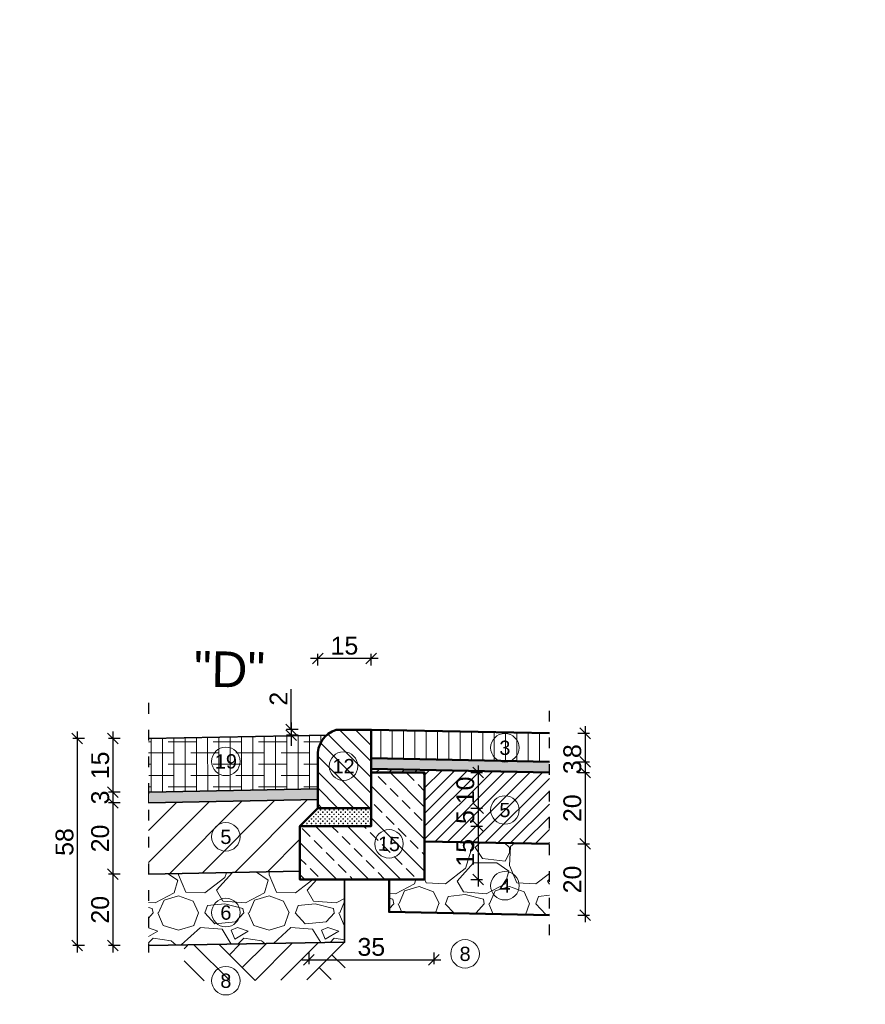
# Model space of a CAD drawing. Extents: x 8014 to 6635291, y -5609 to 5765892.
# Tile 94 of 151: x 6601196 to 6601434, y 5732665 to 5732941. Entities that reach past the tile are written whole.
import ezdxf
from ezdxf.enums import TextEntityAlignment as Align

# ---------------------------------------------------------------- set-up
doc = ezdxf.new("R2010")
doc.units = 0
doc.header["$PDSIZE"] = 0.75
doc.linetypes.add('ACAD_ISO03W100', pattern=[30, 12, -18])
doc.layers.get('0').update_dxf_attribs({"linetype": 'CONTINUOUS'})
doc.layers.get('Defpoints').update_dxf_attribs({"linetype": 'CONTINUOUS'})
doc.layers.add('a_zieleń', color=80, linetype='CONTINUOUS')
doc.styles.add('Arial', font='arial.ttf')
doc.dimstyles.new('1-50', dxfattribs={"dimtxt": 5, "dimasz": 3, "dimexe": 1.25, "dimexo": 0.625, "dimgap": 1, "dimtad": 1, "dimdec": 0, "dimrnd": 0.5, "dimtxsty": 'Arial', "dimblk": 'OBLIQUE', "dimcen": 2, "dimdle": 2, "dimclrd": 7, "dimclrt": 7, "dimadec": 0, "dimazin": 0, "dimtfac": 1, "dimtdec": 0, "dimtmove": 0, "dimatfit": 3, "dimldrblk": 'ARCHTICK', "dimfxl": 2, "dimfxlon": 1, "dimarcsym": 0})

# ---------------------------------------------------------------- blocks, each defined once
blk = doc.blocks.new('_Oblique')
at = {"color": 0, "linetype": 'ByBlock', "lineweight": -2}
blk.add_line((-0.5, -0.5), (0.5, 0.5), dxfattribs=at)
blk = doc.blocks.new('*D608')
at = {"color": 0, "lineweight": -2}
for p, q in [((6601222.56, 5732741.78), (6601222.56, 5732722.78)), ((6601224.56, 5732739.78), (6601221.31, 5732739.78)), ((6601224.56, 5732724.78), (6601221.31, 5732724.78))]:
    blk.add_line(p, q, dxfattribs=at)
at = {"layer": 'Defpoints', "color": 0, "linetype": 'ByBlock'}
for p in [(6601232.56, 5732739.78), (6601222.56, 5732724.78), (6601232.56, 5732724.78)]:
    blk.add_point(p, dxfattribs=at)
at = {"color": 0, "linetype": 'ByBlock', "lineweight": -2, "xscale": 3, "yscale": 3, "zscale": 3}
for p, rotation in [((6601222.56, 5732739.78), 90), ((6601222.56, 5732724.78), 270)]:
    blk.add_blockref('_Oblique', p, dxfattribs=dict(at, rotation=rotation))
at = {"color": 0, "linetype": 'ByBlock', "lineweight": 9, "insert": (6601219.01, 5732732.28), "char_height": 5, "attachment_point": 5, "rotation": 90, "style": 'Arial'}
blk.add_mtext('15', dxfattribs=at)
blk = doc.blocks.new('_Dot')
at = {"color": 0, "linetype": 'ByBlock', "lineweight": -2}
blk.add_line((-0.5, 0), (-1, 0), dxfattribs=at)
at = {"color": 0, "linetype": 'ByBlock', "const_width": 0.5}
blk.add_lwpolyline([(-0.25, 0, 1), (0.25, 0, 1)], format="xyb", close=True, dxfattribs=at)
blk = doc.blocks.new('*D609')
at = {"color": 0, "lineweight": -2}
for p, q in [((6601222.56, 5732726.78), (6601222.56, 5732719.78)), ((6601224.56, 5732724.78), (6601221.31, 5732724.78)), ((6601224.56, 5732721.78), (6601221.31, 5732721.78))]:
    blk.add_line(p, q, dxfattribs=at)
at = {"layer": 'Defpoints', "color": 0, "linetype": 'ByBlock'}
for p in [(6601232.56, 5732724.78), (6601222.56, 5732721.78), (6601232.56, 5732721.78)]:
    blk.add_point(p, dxfattribs=at)
at = {"color": 0, "linetype": 'ByBlock', "lineweight": -2, "xscale": 3, "yscale": 3, "zscale": 3}
for p, rotation in [((6601222.56, 5732724.78), 90), ((6601222.56, 5732721.78), 270)]:
    blk.add_blockref('_Oblique', p, dxfattribs=dict(at, rotation=rotation))
at = {"color": 0, "linetype": 'ByBlock', "lineweight": 9, "insert": (6601219.01, 5732723.28), "char_height": 5, "attachment_point": 5, "rotation": 90, "style": 'Arial'}
blk.add_mtext('3', dxfattribs=at)
blk = doc.blocks.new('*D610')
at = {"color": 0, "lineweight": -2}
for p, q in [((6601222.56, 5732723.78), (6601222.56, 5732699.78)), ((6601224.56, 5732721.78), (6601221.31, 5732721.78)), ((6601224.56, 5732701.78), (6601221.31, 5732701.78))]:
    blk.add_line(p, q, dxfattribs=at)
at = {"layer": 'Defpoints', "color": 0, "linetype": 'ByBlock'}
for p in [(6601232.56, 5732721.78), (6601222.56, 5732701.78), (6601232.56, 5732701.78)]:
    blk.add_point(p, dxfattribs=at)
at = {"color": 0, "linetype": 'ByBlock', "lineweight": -2, "xscale": 3, "yscale": 3, "zscale": 3}
for p, rotation in [((6601222.56, 5732721.78), 90), ((6601222.56, 5732701.78), 270)]:
    blk.add_blockref('_Oblique', p, dxfattribs=dict(at, rotation=rotation))
at = {"color": 0, "linetype": 'ByBlock', "lineweight": 9, "insert": (6601219.01, 5732711.78), "char_height": 5, "attachment_point": 5, "rotation": 90, "style": 'Arial'}
blk.add_mtext('20', dxfattribs=at)
blk = doc.blocks.new('*D611')
at = {"color": 0, "lineweight": -2}
for p, q in [((6601224.56, 5732701.78), (6601221.31, 5732701.78)), ((6601222.56, 5732703.78), (6601222.56, 5732679.78)), ((6601224.56, 5732681.78), (6601221.31, 5732681.78))]:
    blk.add_line(p, q, dxfattribs=at)
at = {"layer": 'Defpoints', "color": 0, "linetype": 'ByBlock'}
for p in [(6601232.56, 5732701.78), (6601222.56, 5732681.78), (6601232.56, 5732681.78)]:
    blk.add_point(p, dxfattribs=at)
at = {"color": 0, "linetype": 'ByBlock', "lineweight": -2, "xscale": 3, "yscale": 3, "zscale": 3}
for p, rotation in [((6601222.56, 5732701.78), 90), ((6601222.56, 5732681.78), 270)]:
    blk.add_blockref('_Oblique', p, dxfattribs=dict(at, rotation=rotation))
at = {"color": 0, "linetype": 'ByBlock', "lineweight": 9, "insert": (6601219.01, 5732691.78), "char_height": 5, "attachment_point": 5, "rotation": 90, "style": 'Arial'}
blk.add_mtext('20', dxfattribs=at)
blk = doc.blocks.new('*D612')
at = {"color": 0, "lineweight": -2}
for p, q in [((6601212.56, 5732741.78), (6601212.56, 5732679.78)), ((6601214.56, 5732739.78), (6601211.31, 5732739.78)), ((6601214.56, 5732681.78), (6601211.31, 5732681.78))]:
    blk.add_line(p, q, dxfattribs=at)
at = {"layer": 'Defpoints', "color": 0, "linetype": 'ByBlock'}
for p in [(6601232.56, 5732739.78), (6601212.56, 5732681.78), (6601232.56, 5732681.78)]:
    blk.add_point(p, dxfattribs=at)
at = {"color": 0, "linetype": 'ByBlock', "lineweight": -2, "xscale": 3, "yscale": 3, "zscale": 3}
for p, rotation in [((6601212.56, 5732739.78), 90), ((6601212.56, 5732681.78), 270)]:
    blk.add_blockref('_Oblique', p, dxfattribs=dict(at, rotation=rotation))
at = {"color": 0, "linetype": 'ByBlock', "lineweight": 9, "insert": (6601209.01, 5732710.78), "char_height": 5, "attachment_point": 5, "rotation": 90, "style": 'Arial'}
blk.add_mtext('58', dxfattribs=at)
blk = doc.blocks.new('*D613')
at = {"color": 0, "lineweight": -2}
for p, q in [((6601277.56, 5732679.78), (6601277.56, 5732676.53)), ((6601312.56, 5732679.78), (6601312.56, 5732676.53)), ((6601275.56, 5732677.78), (6601314.56, 5732677.78))]:
    blk.add_line(p, q, dxfattribs=at)
at = {"layer": 'Defpoints', "color": 0, "linetype": 'ByBlock'}
for p in [(6601277.56, 5732697.78), (6601312.56, 5732697.78), (6601312.56, 5732677.78)]:
    blk.add_point(p, dxfattribs=at)
at = {"color": 0, "linetype": 'ByBlock', "lineweight": -2, "xscale": 3, "yscale": 3, "zscale": 3, "rotation": 180}
blk.add_blockref('_Oblique', (6601277.56, 5732677.78), dxfattribs=at)
at = {"color": 0, "linetype": 'ByBlock', "lineweight": -2, "xscale": 3, "yscale": 3, "zscale": 3}
blk.add_blockref('_Oblique', (6601312.56, 5732677.78), dxfattribs=at)
at = {"color": 0, "linetype": 'ByBlock', "lineweight": 13, "insert": (6601295.06, 5732681.34), "char_height": 5, "attachment_point": 5, "style": 'Arial'}
blk.add_mtext('35', dxfattribs=at)
blk = doc.blocks.new('_ArchTick')
at = {"color": 0, "linetype": 'ByBlock', "const_width": 0.15}
blk.add_lwpolyline([(-0.5, -0.5), (0.5, 0.5)], dxfattribs=at)
blk = doc.blocks.new('*D614')
at = {"color": 0, "lineweight": -2}
for p, q in [((6601325, 5732732.27), (6601325, 5732718.27)), ((6601323, 5732730.27), (6601326.25, 5732730.27)), ((6601323, 5732720.27), (6601326.25, 5732720.27))]:
    blk.add_line(p, q, dxfattribs=at)
at = {"layer": 'Defpoints', "color": 0, "linetype": 'ByBlock'}
for p in [(6601295.02, 5732730.27), (6601290, 5732720.27), (6601325, 5732720.27)]:
    blk.add_point(p, dxfattribs=at)
at = {"color": 0, "linetype": 'ByBlock', "lineweight": -2, "xscale": 3, "yscale": 3, "zscale": 3}
for p, rotation in [((6601325, 5732730.27), 90), ((6601325, 5732720.27), 270)]:
    blk.add_blockref('_Oblique', p, dxfattribs=dict(at, rotation=rotation))
at = {"color": 0, "linetype": 'ByBlock', "lineweight": 13, "insert": (6601321.45, 5732725.27), "char_height": 5, "attachment_point": 5, "rotation": 90, "style": 'Arial'}
blk.add_mtext('10', dxfattribs=at)
blk = doc.blocks.new('*D615')
at = {"color": 0, "lineweight": -2}
for p, q in [((6601325, 5732722.27), (6601325, 5732713.27)), ((6601323, 5732720.27), (6601326.25, 5732720.27)), ((6601323, 5732715.27), (6601326.25, 5732715.27))]:
    blk.add_line(p, q, dxfattribs=at)
at = {"layer": 'Defpoints', "color": 0, "linetype": 'ByBlock'}
for p in [(6601290, 5732720.27), (6601290, 5732715.27), (6601325, 5732715.27)]:
    blk.add_point(p, dxfattribs=at)
at = {"color": 0, "linetype": 'ByBlock', "lineweight": -2, "xscale": 3, "yscale": 3, "zscale": 3}
for p, rotation in [((6601325, 5732720.27), 90), ((6601325, 5732715.27), 270)]:
    blk.add_blockref('_Oblique', p, dxfattribs=dict(at, rotation=rotation))
at = {"color": 0, "linetype": 'ByBlock', "lineweight": 13, "insert": (6601321.46, 5732717.77), "char_height": 5, "attachment_point": 5, "rotation": 90, "style": 'Arial'}
blk.add_mtext('5', dxfattribs=at)
blk = doc.blocks.new('*D616')
at = {"color": 0, "lineweight": -2}
for p, q in [((6601325, 5732717.27), (6601325, 5732698.27)), ((6601323, 5732715.27), (6601326.25, 5732715.27)), ((6601323, 5732700.27), (6601326.25, 5732700.27))]:
    blk.add_line(p, q, dxfattribs=at)
at = {"layer": 'Defpoints', "color": 0, "linetype": 'ByBlock'}
for p in [(6601290, 5732715.27), (6601290, 5732700.27), (6601325, 5732700.27)]:
    blk.add_point(p, dxfattribs=at)
at = {"color": 0, "linetype": 'ByBlock', "lineweight": -2, "xscale": 3, "yscale": 3, "zscale": 3}
for p, rotation in [((6601325, 5732715.27), 90), ((6601325, 5732700.27), 270)]:
    blk.add_blockref('_Oblique', p, dxfattribs=dict(at, rotation=rotation))
at = {"color": 0, "linetype": 'ByBlock', "lineweight": 13, "insert": (6601321.45, 5732707.77), "char_height": 5, "attachment_point": 5, "rotation": 90, "style": 'Arial'}
blk.add_mtext('15', dxfattribs=at)
blk = doc.blocks.new('*D617')
at = {"color": 0, "lineweight": -2}
for p, q in [((6601272.54, 5732742.32), (6601272.54, 5732753.63)), ((6601272.54, 5732744.32), (6601272.54, 5732738.76)), ((6601274.54, 5732742.32), (6601271.29, 5732742.32)), ((6601274.54, 5732740.76), (6601271.29, 5732740.76)), ((6601272.54, 5732740.76), (6601272.54, 5732737.76))]:
    blk.add_line(p, q, dxfattribs=at)
at = {"layer": 'Defpoints', "color": 0, "linetype": 'ByBlock'}
for p in [(6601272.54, 5732740.76), (6601282.54, 5732742.32), (6601282.54, 5732740.76)]:
    blk.add_point(p, dxfattribs=at)
at = {"color": 0, "linetype": 'ByBlock', "lineweight": -2, "xscale": 3, "yscale": 3, "zscale": 3}
for p, rotation in [((6601272.54, 5732742.32), 270), ((6601272.54, 5732740.76), 90)]:
    blk.add_blockref('_Oblique', p, dxfattribs=dict(at, rotation=rotation))
at = {"color": 0, "linetype": 'ByBlock', "lineweight": 13, "insert": (6601269.03, 5732750.97), "char_height": 5, "attachment_point": 5, "rotation": 90, "style": 'Arial'}
blk.add_mtext('2', dxfattribs=at)
blk = doc.blocks.new('*D618')
at = {"color": 0, "lineweight": -2}
for p, q in [((6601280.02, 5732760.27), (6601280.02, 5732763.52)), ((6601295.02, 5732760.27), (6601295.02, 5732763.52)), ((6601297.02, 5732762.27), (6601278.02, 5732762.27))]:
    blk.add_line(p, q, dxfattribs=at)
at = {"layer": 'Defpoints', "color": 0, "linetype": 'ByBlock'}
for p in [(6601280.02, 5732762.27), (6601280.02, 5732742.27), (6601295.02, 5732742.27)]:
    blk.add_point(p, dxfattribs=at)
at = {"color": 0, "linetype": 'ByBlock', "lineweight": -2, "xscale": 3, "yscale": 3, "zscale": 3, "rotation": 180}
blk.add_blockref('_Oblique', (6601280.02, 5732762.27), dxfattribs=at)
at = {"color": 0, "linetype": 'ByBlock', "lineweight": -2, "xscale": 3, "yscale": 3, "zscale": 3}
blk.add_blockref('_Oblique', (6601295.02, 5732762.27), dxfattribs=at)
at = {"color": 0, "linetype": 'ByBlock', "lineweight": 13, "insert": (6601287.52, 5732765.82), "char_height": 5, "attachment_point": 5, "style": 'Arial'}
blk.add_mtext('15', dxfattribs=at)
blk = doc.blocks.new('*D619')
at = {"color": 0, "lineweight": -2}
for p, q in [((6601355.02, 5732743.27), (6601355.02, 5732731.27)), ((6601353.02, 5732741.27), (6601356.27, 5732741.27)), ((6601353.02, 5732733.27), (6601356.27, 5732733.27))]:
    blk.add_line(p, q, dxfattribs=at)
at = {"layer": 'Defpoints', "color": 0, "linetype": 'ByBlock'}
for p in [(6601345.06, 5732741.27), (6601344.9, 5732733.27), (6601355.02, 5732733.27)]:
    blk.add_point(p, dxfattribs=at)
at = {"color": 0, "linetype": 'ByBlock', "lineweight": -2, "xscale": 3, "yscale": 3, "zscale": 3}
for p, rotation in [((6601355.02, 5732741.27), 90), ((6601355.02, 5732733.27), 270)]:
    blk.add_blockref('_Oblique', p, dxfattribs=dict(at, rotation=rotation))
at = {"color": 0, "linetype": 'ByBlock', "lineweight": 13, "insert": (6601351.47, 5732736.27), "char_height": 5, "attachment_point": 5, "rotation": 90, "style": 'Arial'}
blk.add_mtext('8', dxfattribs=at)
blk = doc.blocks.new('*D620')
at = {"color": 0, "lineweight": -2}
for p, q in [((6601355.02, 5732735.27), (6601355.02, 5732728.27)), ((6601353.02, 5732733.27), (6601356.27, 5732733.27)), ((6601353.02, 5732730.27), (6601356.27, 5732730.27))]:
    blk.add_line(p, q, dxfattribs=at)
at = {"layer": 'Defpoints', "color": 0, "linetype": 'ByBlock'}
for p in [(6601344.9, 5732733.27), (6601345.02, 5732730.27), (6601355.02, 5732730.27)]:
    blk.add_point(p, dxfattribs=at)
at = {"color": 0, "linetype": 'ByBlock', "lineweight": -2, "xscale": 3, "yscale": 3, "zscale": 3}
for p, rotation in [((6601355.02, 5732733.27), 90), ((6601355.02, 5732730.27), 270)]:
    blk.add_blockref('_Oblique', p, dxfattribs=dict(at, rotation=rotation))
at = {"color": 0, "linetype": 'ByBlock', "lineweight": 13, "insert": (6601351.47, 5732731.77), "char_height": 5, "attachment_point": 5, "rotation": 90, "style": 'Arial'}
blk.add_mtext('3', dxfattribs=at)
blk = doc.blocks.new('*D621')
at = {"color": 0, "lineweight": -2}
for p, q in [((6601355.02, 5732732.27), (6601355.02, 5732708.27)), ((6601353.02, 5732730.27), (6601356.27, 5732730.27)), ((6601353.02, 5732710.27), (6601356.27, 5732710.27))]:
    blk.add_line(p, q, dxfattribs=at)
at = {"layer": 'Defpoints', "color": 0, "linetype": 'ByBlock'}
for p in [(6601345.02, 5732730.27), (6601345.02, 5732710.27), (6601355.02, 5732710.27)]:
    blk.add_point(p, dxfattribs=at)
at = {"color": 0, "linetype": 'ByBlock', "lineweight": -2, "xscale": 3, "yscale": 3, "zscale": 3}
for p, rotation in [((6601355.02, 5732730.27), 90), ((6601355.02, 5732710.27), 270)]:
    blk.add_blockref('_Oblique', p, dxfattribs=dict(at, rotation=rotation))
at = {"color": 0, "linetype": 'ByBlock', "lineweight": 13, "insert": (6601351.47, 5732720.27), "char_height": 5, "attachment_point": 5, "rotation": 90, "style": 'Arial'}
blk.add_mtext('20', dxfattribs=at)
blk = doc.blocks.new('*D622')
at = {"color": 0, "lineweight": -2}
for p, q in [((6601353.02, 5732710.27), (6601356.27, 5732710.27)), ((6601355.02, 5732712.27), (6601355.02, 5732688.27)), ((6601353.02, 5732690.27), (6601356.27, 5732690.27))]:
    blk.add_line(p, q, dxfattribs=at)
at = {"layer": 'Defpoints', "color": 0, "linetype": 'ByBlock'}
for p in [(6601345.02, 5732710.27), (6601345.02, 5732690.27), (6601355.02, 5732690.27)]:
    blk.add_point(p, dxfattribs=at)
at = {"color": 0, "linetype": 'ByBlock', "lineweight": -2, "xscale": 3, "yscale": 3, "zscale": 3}
for p, rotation in [((6601355.02, 5732710.27), 90), ((6601355.02, 5732690.27), 270)]:
    blk.add_blockref('_Oblique', p, dxfattribs=dict(at, rotation=rotation))
at = {"color": 0, "linetype": 'ByBlock', "lineweight": 13, "insert": (6601351.47, 5732700.27), "char_height": 5, "attachment_point": 5, "rotation": 90, "style": 'Arial'}
blk.add_mtext('20', dxfattribs=at)

msp = doc.modelspace()

# ---------------------------------------------------------------- hatches: boundary and pattern name
at = {"lineweight": 15}
h = msp.add_hatch(dxfattribs=at)
h.set_pattern_fill('ANSI38', color=256, angle=45, style=0)
h.set_pattern_definition([(90, (-461.6793, 933.6494), (-3.175, 2e-16), []), (180, (-461.6793, 933.6494), (-6.35, -3.175), [7.9375, -4.7625])])
edge = h.paths.add_edge_path()
edge.add_line((6601232.558, 5732739.783), (6601282.558, 5732740.784))
edge.add_arc((6601287.43, 5732735.173), 7.43, 130.97182, 184.67069)
edge.add_line((6601280.024, 5732734.568), (6601280.024, 5732725.786))
edge.add_line((6601280.024, 5732725.786), (6601232.698, 5732724.786))
edge.add_line((6601232.698, 5732724.786), (6601232.558, 5732739.783))
h = msp.add_hatch(dxfattribs=at)
h.set_pattern_fill('ANSI31', color=256, style=0)
h.set_pattern_definition([(135, (6601371.514, 5732324.6302), (2.245064, 2.245064), [])])
edge = h.paths.add_edge_path()
edge.add_line((6601295.024, 5732742.268), (6601295.024, 5732720.268))
edge.add_line((6601295.024, 5732720.268), (6601280.024, 5732720.268))
edge.add_line((6601280.024, 5732720.268), (6601280.024, 5732734.568))
edge.add_arc((6601287.429, 5732735.174), 7.43, 107.26395, 184.6718, ccw=False)
edge.add_line((6601285.224, 5732742.268), (6601295.024, 5732742.268))
h = msp.add_hatch(dxfattribs=at)
h.set_pattern_fill('ANSI31', color=256, angle=135, style=0)
h.set_pattern_definition([(90, (6603183.695, 5732671.8247), (-3.175, 0), [])])
h.paths.add_polyline_path([(6601345.064, 5732741.268), (6601295.064, 5732742.268), (6601295.024, 5732734.268), (6601345.024, 5732733.268)])
h = msp.add_hatch(dxfattribs=at)
h.set_pattern_fill('AR-SAND', color=256, scale=0.02, angle=180, style=0)
h.set_pattern_definition([(37.5, (6603183.695, 5732673.82466), (-0.03200063, 0.97882647), [0, -0.77216, 0, -0.8636, 0, -0.8255]), (7.5, (6603183.695, 5732673.8247), (0.8990466, 1.4336502), [0, -0.41656, 0, -0.69596, 0, -0.2667]), (327.5, (6603183.0702, 5732673.8247), (1.58198474, 0.00287437), [0, -0.254, 0, -0.9144, 0, -1.1938]), (317.5, (6603183.0702, 5732673.8247), (1.5271129, 0.4458586), [0, -0.127, 0, -0.59944, 0, -0.6858])])
edge = h.paths.add_edge_path()
edge.add_line((6601345.024, 5732733.268), (6601295.024, 5732734.268))
edge.add_line((6601295.024, 5732734.268), (6601295.024, 5732731.268))
edge.add_line((6601295.024, 5732731.268), (6601345.024, 5732730.268))
h = msp.add_hatch(dxfattribs=at)
h.set_pattern_fill('ANSI33', color=256, style=0)
h.set_pattern_definition([(135, (6601692.0746, 5732239.7095), (4.49013, 4.49013), []), (135, (6601687.5845, 5732239.7095), (4.49013, 4.49013), [3.175, -1.5875])])
h.paths.add_polyline_path([(6601310.024, 5732700.268), (6601275.024, 5732700.268), (6601275.024, 5732715.268), (6601295.024, 5732715.268), (6601295.024, 5732730.268), (6601310.024, 5732730.268)])
h = msp.add_hatch(dxfattribs=at)
h.set_pattern_fill('ANSI31', color=256, scale=0.8, style=0)
h.set_pattern_definition([(45, (6603236.1831, 5732672.8754), (-1.7960512, 1.7960512), [])])
h.paths.add_polyline_path([(6601345.024, 5732710.268), (6601310.024, 5732710.968), (6601310.024, 5732730.268), (6601295.024, 5732730.268), (6601295.024, 5732731.268), (6601345, 5732730.269)])
h = msp.add_hatch(dxfattribs=at)
h.set_pattern_fill('AR-SAND', color=256, scale=0.02, style=0)
h.set_pattern_definition([(37.5, (6603171.2287, 5732665.33956), (-0.03200063, 0.97882647), [0, -0.77216, 0, -0.8636, 0, -0.8255]), (7.5, (6603171.2287, 5732665.3396), (0.8990466, 1.4336502), [0, -0.41656, 0, -0.69596, 0, -0.2667]), (327.5, (6603170.6038, 5732665.33956), (1.58198474, 0.00287437), [0, -0.254, 0, -0.9144, 0, -1.1938]), (317.5, (6603170.6038, 5732665.3396), (1.5271129, 0.4458586), [0, -0.127, 0, -0.59944, 0, -0.6858])])
h.paths.add_polyline_path([(6601280.024, 5732725.733), (6601232.558, 5732724.783), (6601232.558, 5732721.783), (6601280.024, 5732722.733)])
h = msp.add_hatch(dxfattribs=at)
h.set_pattern_fill('ANSI31', color=256, scale=2, style=0)
h.set_pattern_definition([(45, (-341.262, 6.892), (-4.4901280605, 4.4901280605), [])])
h.paths.add_polyline_path([(6601277.558, 5732717.784), (6601282.558, 5732722.783), (6601232.558, 5732721.783), (6601232.558, 5732701.783), (6601275.024, 5732702.633), (6601275.024, 5732715.268), (6601277.558, 5732715.268)])
h = msp.add_hatch(dxfattribs=at)
h.set_pattern_fill('CROSS', color=256, scale=0.1, style=0)
h.set_pattern_definition([(180, (6601432.7315, 5732352.1296), (-0.635, 0.635), [0.3175, -0.9525]), (90, (6601432.57274, 5732351.9708), (0.635, 0.635), [0.3175, -0.9525])])
h.paths.add_polyline_path([(6601295.024, 5732720.268), (6601295.024, 5732715.268), (6601275.024, 5732715.268), (6601280.024, 5732720.268)])
h = msp.add_hatch(dxfattribs=at)
h.set_pattern_fill('GRAVEL', color=256, style=0)
h.set_pattern_definition([(228.01279, (6603256.983, 5732693.3247), (-203.2, -228.6), [3.41721, -338.30484]), (184.96974, (6603254.697, 5732690.7847), (304.7999999, 25.40000145), [5.86405, -580.5405]), (132.51045, (6603248.855, 5732690.2767), (254.0000001, -279.3999999), [4.13482, -409.34723]), (267.27369, (6603238.949, 5732683.9267), (25.40000005, 508), [5.34005, -528.66437]), (292.833654, (6603238.695, 5732678.5927), (-127, 304.8), [5.23634, -518.39808]), (357.27369, (6603240.727, 5732673.7667), (-508, 25.40000005), [5.34005, -528.66437]), (37.69424, (6603246.061, 5732673.5127), (-330.2, -254), [7.06194, -699.13115]), (72.25533, (6603251.649, 5732677.8307), (177.80000005, 558.8), [6.6672, -660.05257]), (121.429566, (6603253.681, 5732684.1807), (-203.2, 330.2), [5.35813, -530.45546]), (175.23636, (6603250.887, 5732688.7527), (279.4, -25.4), [6.11713, -299.73937]), (222.39744, (6603244.791, 5732689.2607), (-304.8, -279.4), [7.91078, -783.16773]), (138.81407, (6603264.095, 5732683.6727), (-177.8, 152.4), [2.70005, -267.30566]), (171.469234, (6603262.063, 5732685.4507), (330.2, -50.79999994), [5.13682, -508.5464]), (225, (6603256.983, 5732686.213), (-4e-15, -25.4), [3.5921, -32.32893]), (203.1986, (6603255.205, 5732689.2607), (127, 50.8), [1.9344, -191.50622]), (291.8014, (6603253.427, 5732688.4987), (-25.4, 76.2), [2.73566, -134.04753]), (30.96376, (6603254.443, 5732685.9587), (76.2, 50.8), [4.4432, -143.66298]), (161.56505, (6603258.253, 5732688.245), (50.8, -25.4), [3.21287, -77.10898]), (16.38954, (6603238.695, 5732688.4987), (254, 76.2), [4.50088, -445.58827]), (70.34618, (6603243.013, 5732689.7687), (-101.6, -279.4), [3.776, -373.82216]), (293.1986, (6603258.253, 5732693.3247), (-50.8, 127), [3.8688, -189.57184]), (343.61046, (6603259.777, 5732689.7687), (-254, 76.2), [4.50088, -445.58827]), (339.44395, (6603238.695, 5732672.7507), (-127, 50.8), [4.34035, -212.67734]), (294.77514, (6603242.759, 5732671.2267), (-127.0000002, 279.4), [3.63672, -360.03593]), (66.8014, (6603258.507, 5732667.9247), (50.8, 127), [3.8688, -189.57184]), (17.354025, (6603260.031, 5732671.4807), (-330.2, -101.6), [4.25783, -421.52376]), (69.44395, (6603246.061, 5732667.9247), (-50.8, -127), [2.17018, -214.84752]), (101.30993, (6603256.983, 5732667.9247), (-25.4, 101.6), [1.29515, -128.21995]), (165.96376, (6603256.729, 5732669.1947), (76.2, -25.4), [5.23634, -99.49055]), (186.009006, (6603251.649, 5732670.4647), (254, 25.4), [4.85267, -480.41365]), (303.69007, (6603254.443, 5732683.673), (-25.4, 50.8), [3.66324, -87.91776]), (353.157227, (6603256.475, 5732680.6247), (431.8, -50.8), [6.39557, -633.1601]), (60.9454, (6603262.825, 5732679.8627), (-101.6, -177.8), [2.61508, -258.89392]), (90, (6603264.095, 5732682.149), (-25.4, 25.4), [1.524, -23.876]), (120.25644, (6603251.141, 5732671.2267), (101.6, -177.8), [3.52867, -349.3394]), (48.01279, (6603249.363, 5732674.2747), (203.2, 228.6), [6.83443, -334.88762]), (0, (6603253.935, 5732679.355), (25.4, 25.4), [6.604, -18.796]), (325.30485, (6603260.539, 5732679.3547), (254.0000001, -177.7999999), [4.0161, -397.59317]), (254.0546, (6603263.841, 5732677.0687), (-25.4, -101.6), [3.6983, -181.2165]), (207.645975, (6603262.825, 5732673.5127), (-482.6, -253.99999997), [6.02145, -596.12464]), (175.42608, (6603257.491, 5732670.7187), (-330.2, 25.4), [6.3703, -630.65846])])
h.paths.add_polyline_path([(6601300.024, 5732700.268), (6601310.024, 5732700.268), (6601310.024, 5732710.968), (6601345.024, 5732710.268), (6601345, 5732690.269), (6601300.024, 5732691.168)])
h = msp.add_hatch(dxfattribs=at)
h.set_pattern_fill('GRAVEL', color=256, style=0)
h.set_pattern_definition([(228.01279, (6603189.5167, 5732690.7396), (-203.2, -228.6), [3.41721, -338.30484]), (184.96974, (6603187.2307, 5732688.1996), (304.7999999, 25.40000145), [5.86405, -580.5405]), (132.51045, (6603181.3887, 5732687.6916), (254.0000001, -279.3999999), [4.13482, -409.34723]), (267.27369, (6603171.4827, 5732681.3416), (25.40000005, 508), [5.34005, -528.66437]), (292.833654, (6603171.2287, 5732676.0076), (-127, 304.8), [5.23634, -518.39808]), (357.27369, (6603173.2607, 5732671.1816), (-508, 25.40000005), [5.34005, -528.66437]), (37.69424, (6603178.5947, 5732670.9276), (-330.2, -254), [7.06194, -699.13115]), (72.25533, (6603184.1827, 5732675.2456), (177.80000005, 558.8), [6.6672, -660.05257]), (121.429566, (6603186.2147, 5732681.5956), (-203.2, 330.2), [5.35813, -530.45546]), (175.23636, (6603183.4207, 5732686.1676), (279.4, -25.4), [6.11713, -299.73937]), (222.39744, (6603177.3247, 5732686.67556), (-304.8, -279.4), [7.91078, -783.16773]), (138.81407, (6603196.6287, 5732681.0876), (-177.8, 152.4), [2.70005, -267.30566]), (171.469234, (6603194.5967, 5732682.8656), (330.2, -50.79999994), [5.13682, -508.5464]), (225, (6603189.517, 5732683.628), (-4e-15, -25.4), [3.5921, -32.32893]), (203.1986, (6603187.7387, 5732686.6756), (127, 50.8), [1.9344, -191.50622]), (291.8014, (6603185.9607, 5732685.9136), (-25.4, 76.2), [2.73566, -134.04753]), (30.96376, (6603186.9767, 5732683.3736), (76.2, 50.8), [4.4432, -143.66298]), (161.56505, (6603190.787, 5732685.6596), (50.8, -25.4), [3.21287, -77.10898]), (16.38954, (6603171.2287, 5732685.9136), (254, 76.2), [4.50088, -445.58827]), (70.34618, (6603175.5467, 5732687.1836), (-101.6, -279.4), [3.776, -373.82216]), (293.1986, (6603190.7867, 5732690.7396), (-50.8, 127), [3.8688, -189.57184]), (343.61046, (6603192.3107, 5732687.1836), (-254, 76.2), [4.50088, -445.58827]), (339.44395, (6603171.2287, 5732670.1656), (-127, 50.8), [4.34035, -212.67734]), (294.77514, (6603175.2927, 5732668.6416), (-127.0000002, 279.4), [3.63672, -360.03593]), (66.8014, (6603191.0407, 5732665.3396), (50.8, 127), [3.8688, -189.57184]), (17.354025, (6603192.5647, 5732668.8956), (-330.2, -101.6), [4.25783, -421.52376]), (69.44395, (6603178.5947, 5732665.3396), (-50.8, -127), [2.17018, -214.84752]), (101.30993, (6603189.5167, 5732665.3396), (-25.4, 101.6), [1.29515, -128.21995]), (165.96376, (6603189.2627, 5732666.6096), (76.2, -25.4), [5.23634, -99.49055]), (186.009006, (6603184.1827, 5732667.8796), (254, 25.4), [4.85267, -480.41365]), (303.69007, (6603186.977, 5732681.0876), (-25.4, 50.8), [3.66324, -87.91776]), (353.157227, (6603189.0087, 5732678.0396), (431.8, -50.8), [6.39557, -633.1601]), (60.9454, (6603195.3587, 5732677.2776), (-101.6, -177.8), [2.61508, -258.89392]), (90, (6603196.629, 5732679.564), (-25.4, 25.4), [1.524, -23.876]), (120.25644, (6603183.6747, 5732668.6416), (101.6, -177.8), [3.52867, -349.3394]), (48.01279, (6603181.8967, 5732671.6896), (203.2, 228.6), [6.83443, -334.88762]), (0, (6603186.469, 5732676.77), (25.4, 25.4), [6.604, -18.796]), (325.30485, (6603193.0727, 5732676.7696), (254.0000001, -177.7999999), [4.0161, -397.59317]), (254.0546, (6603196.3747, 5732674.4836), (-25.4, -101.6), [3.6983, -181.2165]), (207.645975, (6603195.3587, 5732670.9276), (-482.6, -253.99999997), [6.02145, -596.12464]), (175.42608, (6603190.0247, 5732668.1336), (-330.2, 25.4), [6.3703, -630.65846])])
h.paths.add_polyline_path([(6601287.558, 5732700.268), (6601287.558, 5732682.683), (6601232.558, 5732681.783), (6601232.558, 5732701.783), (6601275.024, 5732702.556), (6601275.024, 5732700.268)])
at = {"linetype": 'ByBlock', "lineweight": -2, "transparency": 33554687}
h = msp.add_hatch(dxfattribs=at)
h.set_pattern_fill('AR-PARQ1', color=256, scale=0.1, angle=45)
h.set_pattern_definition([(135, (-1007.516, -3843.816), (-43.10522938, 3e-15), [30.48, -30.48]), (135, (-1003.924, -3840.224), (-43.10522938, 3e-15), [30.48, -30.48]), (135, (-1000.332, -3836.63), (-43.10522938, 3e-15), [30.48, -30.48]), (135, (-996.74, -3833.04), (-43.10522938, 3e-15), [30.48, -30.48]), (135, (-993.148, -3829.447), (-43.10522938, 3e-15), [30.48, -30.48]), (135, (-989.556, -3825.855), (-43.10522938, 3e-15), [30.48, -30.48]), (135, (-985.964, -3822.263), (-43.10522938, 3e-15), [30.48, -30.48]), (45, (-1029.07, -3822.263), (43.10522938, 0), [30.48, -30.48]), (45, (-1032.66, -3818.67), (43.10522938, 0), [30.48, -30.48]), (45, (-1036.253, -3815.08), (43.10522938, 0), [30.48, -30.48]), (45, (-1039.845, -3811.487), (43.10522938, 0), [30.48, -30.48]), (45, (-1043.437, -3807.895), (43.10522938, 0), [30.48, -30.48]), (45, (-1047.03, -3804.303), (43.10522938, 0), [30.48, -30.48]), (45, (-1050.622, -3800.71), (43.10522938, 0), [30.48, -30.48])])
h.paths.add_polyline_path([(6601242.558, 5732681.783), (6601242.558, 5732671.783), (6601287.767, 5732672.226), (6601287.558, 5732682.683)])
at = {"layer": 'a_zieleń', "transparency": 33554687}
h = msp.add_hatch(dxfattribs=at)
h.set_pattern_fill('ANSI31', color=256, scale=2, angle=0.54156)
h.set_pattern_definition([(45.54155787, (6600987.53512, 5732094.77134), (-0.1784396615, 0.175097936), [])])
edge = h.paths.add_edge_path()
edge.add_line((6601184.523, 5731785.715), (6601184.767, 5731785.473))
edge.add_line((6601184.767, 5731785.473), (6601208.79, 5731802.27))
edge.add_line((6601208.79, 5731802.27), (6601211.05, 5731814.48))
edge.add_line((6601211.05, 5731814.48), (6601142.151, 5731813.823))
edge.add_arc((6601143.698, 5731819.102), 5.501, 253.66034, 270.54751)
edge.add_line((6601143.751, 5731813.601), (6601191.034, 5731814.053))
edge.add_arc((6601191.122, 5731812.113), 1.942, 359.83741, 92.59397, ccw=False)
edge.add_line((6601193.063, 5731812.108), (6601193.074, 5731811.004))
edge.add_line((6601193.074, 5731811.004), (6601197.383, 5731811.045))
edge.add_line((6601197.383, 5731811.045), (6601197.425, 5731806.621))
edge.add_line((6601197.425, 5731806.621), (6601199.732, 5731806.642))
edge.add_line((6601199.732, 5731806.642), (6601199.803, 5731799.171))
edge.add_line((6601199.803, 5731799.171), (6601197.516, 5731797.165))
edge.add_line((6601197.516, 5731797.165), (6601194.216, 5731797.133))
edge.add_line((6601194.216, 5731797.133), (6601194.251, 5731793.47))
edge.add_arc((6601191.538, 5731793.658), 2.72, 281.08945, 356.03579, ccw=False)
edge.add_line((6601192.061, 5731790.989), (6601185.152, 5731786.156))
edge.add_arc((71774552.687, -87417922.681), 113685689.918, 124.97904394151, 124.97904432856)
h.paths.add_polyline_path([(6601204.906, 5731809.178), (6601202.577, 5731808.579), (6601203.741, 5731808.879)], flags=16)

# ---------------------------------------------------------------- linework, layer by layer
at = {"linetype": 'ACAD_ISO03W100', "ltscale": 0.25}
for points in [[(6601232.558, 5732749.783), (6601232.558, 5732679.783)], [(6601345, 5732747.62), (6601345, 5732680.175)]]:
    msp.add_lwpolyline(points, dxfattribs=at)
at = {"lineweight": 35}
for points in [[(6601282.558, 5732740.783), (6601232.558, 5732739.783)], [(6601280.024, 5732725.733), (6601232.698, 5732724.786)], [(6601280.024, 5732722.733), (6601232.558, 5732721.783)], [(6601275.024, 5732702.633), (6601232.558, 5732701.783)], [(6601287.558, 5732700.268), (6601287.558, 5732682.683), (6601232.558, 5732681.783)]]:
    msp.add_lwpolyline(points, dxfattribs=at)
at = {"lineweight": 15}
msp.add_lwpolyline([(6601295.024, 5732742.268), (6601295.024, 5732720.268), (6601280.024, 5732720.268), (6601280.024, 5732734.568), (6601280.024, 5732734.568, -0.3512135), (6601285.224, 5732742.268), (6601285.224, 5732742.268)], format="xyb", close=True, dxfattribs=at)
at = {"lineweight": 50}
msp.add_lwpolyline([(6601280.024, 5732734.568), (6601280.024, 5732720.268), (6601295.024, 5732720.268), (6601295.024, 5732742.268), (6601285.224, 5732742.268, 0.3512135)], format="xyb", close=True, dxfattribs=at)
for points in [[(6601295.024, 5732742.268), (6601345.024, 5732741.268)], [(6601295.024, 5732734.268), (6601345.024, 5732733.268)], [(6601295.024, 5732731.268), (6601345.024, 5732730.268)], [(6601310.024, 5732710.968), (6601345.024, 5732710.268)], [(6601300.024, 5732700.268), (6601300.024, 5732691.168), (6601345.024, 5732690.268)]]:
    msp.add_lwpolyline(points, dxfattribs=at)
at = {"lineweight": 15}
for points in [[(6601345.024, 5732733.268), (6601295.024, 5732734.268), (6601295.024, 5732731.268), (6601345.024, 5732730.268)], [(6601280.024, 5732722.733), (6601232.558, 5732721.783), (6601232.558, 5732724.783), (6601280.024, 5732725.733)]]:
    msp.add_lwpolyline(points, dxfattribs=at)
msp.add_lwpolyline([(6601310.024, 5732700.268), (6601275.024, 5732700.268), (6601275.024, 5732700.268), (6601275.024, 5732715.268), (6601275.024, 5732715.268), (6601295.024, 5732715.268), (6601295.024, 5732730.268), (6601310.024, 5732730.268)], close=True, dxfattribs=at)
at = {"lineweight": 50}
for points in [[(6601295.024, 5732715.268), (6601295.024, 5732720.268), (6601295.024, 5732730.268), (6601310.024, 5732730.268), (6601310.024, 5732700.268), (6601275.024, 5732700.268), (6601275.024, 5732715.268)], [(6601280.024, 5732720.268), (6601295.024, 5732720.268), (6601295.024, 5732715.268), (6601275.024, 5732715.268)]]:
    msp.add_lwpolyline(points, close=True, dxfattribs=at)
at = {"color": 5, "lineweight": 20}
for centre in [(6601332.531, 5732737.217), (6601254.255, 5732733.402), (6601287.261, 5732732.068), (6601332.531, 5732719.768), (6601254.255, 5732712.232), (6601300.024, 5732710.268), (6601332.531, 5732698.533), (6601254.255, 5732690.997), (6601321.374, 5732679.416), (6601254.255, 5732671.88)]:
    msp.add_circle(centre, 4, dxfattribs=at)

# ---------------------------------------------------------------- texts
at = {"lineweight": 35, "style": 'Arial'}
msp.add_text('"D"', height=10, rotation=358.90289, dxfattribs=at).set_placement((6601255.268, 5732759.204), align=Align.MIDDLE_CENTER)
at = {"color": 5, "lineweight": 20, "style": 'Arial'}
for s, rotation, p in [('3', 0.03674, (6601332.531, 5732737.217)), ('19', 0.03674, (6601254.255, 5732733.402)), ('5', 0.03674, (6601332.531, 5732719.768)), ('5', 0.03674, (6601254.255, 5732712.232)), ('15', 358.34564, (6601300.024, 5732710.268)), ('4', 0.03674, (6601332.531, 5732698.533)), ('6', 0.03674, (6601254.255, 5732690.997)), ('8', 0.03674, (6601321.374, 5732679.416)), ('8', 0.03674, (6601254.255, 5732671.88))]:
    msp.add_text(s, height=4, rotation=rotation, dxfattribs=at).set_placement(p, align=Align.MIDDLE_CENTER)
msp.add_text('12', height=4, dxfattribs=at).set_placement((6601287.261, 5732732.068), align=Align.MIDDLE_CENTER)

# ---------------------------------------------------------------- dimensions: what is measured, and where the dimension line sits
at = {"color": 5, "lineweight": 13}
for base, p1, p2, picture, middle in [((6601280.024, 5732762.268), (6601295.024, 5732742.268), (6601280.024, 5732742.268), '*D618', (6601287.524, 5732765.821)), ((6601312.558, 5732677.784), (6601277.558, 5732697.784), (6601312.558, 5732697.784), '*D613', (6601295.058, 5732681.338))]:
    dim = msp.add_linear_dim(base=base, p1=p1, p2=p2, dimstyle='1-50', override={"dimclrd": 0, "dimclre": 0, "dimclrt": 0}, dxfattribs=at)
    dim.commit()
    dim.dimension.update_dxf_attribs({"geometry": picture, "text_midpoint": middle})
for base, p1, p2, override, picture, middle in [((6601272.537, 5732740.765), (6601282.537, 5732742.319), (6601282.537, 5732740.765), {"dimclrd": 0, "dimclre": 0, "dimclrt": 0}, '*D617', (6601272.537, 5732750.975)), ((6601355.022, 5732733.271), (6601345.064, 5732741.268), (6601344.904, 5732733.271), {"dimtxsty": 'Arial', "dimclrd": 0, "dimclre": 0, "dimclrt": 0, "dimldrblk": 'Dot'}, '*D619', (6601355.022, 5732736.27)), ((6601355.022, 5732730.268), (6601344.904, 5732733.271), (6601345.024, 5732730.268), {"dimtxsty": 'Arial', "dimclrd": 0, "dimclre": 0, "dimclrt": 0, "dimldrblk": 'Dot'}, '*D620', (6601355.022, 5732731.77)), ((6601325, 5732715.268), (6601290, 5732720.268), (6601290, 5732715.268), {"dimclrd": 0, "dimclre": 0, "dimclrt": 0, "dimtmove": 1}, '*D615', (6601325, 5732717.768))]:
    dim = msp.add_linear_dim(base=base, p1=p1, p2=p2, angle=90, dimstyle='1-50', override=override, dxfattribs=at)
    dim.commit()
    dim.dimension.update_dxf_attribs({"geometry": picture, "text_midpoint": middle, "dimtype": 160})
at = {"color": 5, "lineweight": 9}
for base, p1, p2, picture, middle in [((6601212.562, 5732681.783), (6601232.558, 5732739.783), (6601232.558, 5732681.783), '*D612', (6601209.009, 5732710.783)), ((6601222.56, 5732724.783), (6601232.558, 5732739.783), (6601232.558, 5732724.783), '*D608', (6601219.007, 5732732.283)), ((6601222.56, 5732701.783), (6601232.558, 5732721.783), (6601232.558, 5732701.783), '*D610', (6601219.007, 5732711.783)), ((6601222.56, 5732681.783), (6601232.558, 5732701.783), (6601232.558, 5732681.783), '*D611', (6601219.007, 5732691.783))]:
    dim = msp.add_linear_dim(base=base, p1=p1, p2=p2, angle=90, dimstyle='1-50', override={"dimtxsty": 'Arial', "dimclrd": 0, "dimclre": 0, "dimclrt": 0, "dimtmove": 1, "dimldrblk": 'Dot'}, dxfattribs=at)
    dim.commit()
    dim.dimension.update_dxf_attribs({"geometry": picture, "text_midpoint": middle})
at = {"color": 5, "lineweight": 13}
for base, p1, p2, override, picture, middle in [((6601325, 5732720.268), (6601295.024, 5732730.268), (6601290, 5732720.268), {"dimclrd": 0, "dimclre": 0, "dimclrt": 0}, '*D614', (6601321.447, 5732725.268)), ((6601355.022, 5732710.268), (6601345.024, 5732730.268), (6601345.024, 5732710.268), {"dimtxsty": 'Arial', "dimclrd": 0, "dimclre": 0, "dimclrt": 0, "dimldrblk": 'Dot'}, '*D621', (6601351.469, 5732720.268)), ((6601325, 5732700.268), (6601290, 5732715.268), (6601290, 5732700.268), {"dimclrd": 0, "dimclre": 0, "dimclrt": 0, "dimtmove": 1}, '*D616', (6601321.447, 5732707.768)), ((6601355.022, 5732690.268), (6601345.024, 5732710.268), (6601345.024, 5732690.268), {"dimclrd": 0, "dimclre": 0, "dimclrt": 0, "dimtmove": 1, "dimldrblk": 'Dot'}, '*D622', (6601351.469, 5732700.268))]:
    dim = msp.add_linear_dim(base=base, p1=p1, p2=p2, angle=90, dimstyle='1-50', override=override, dxfattribs=at)
    dim.commit()
    dim.dimension.update_dxf_attribs({"geometry": picture, "text_midpoint": middle})
at = {"color": 5, "lineweight": 9}
dim = msp.add_linear_dim(base=(6601222.56, 5732721.783), p1=(6601232.558, 5732724.783), p2=(6601232.558, 5732721.783), angle=90, dimstyle='1-50', override={"dimtxsty": 'Arial', "dimclrd": 0, "dimclre": 0, "dimclrt": 0, "dimtmove": 1, "dimldrblk": 'Dot'}, dxfattribs=at)
dim.commit()
dim.dimension.update_dxf_attribs({"geometry": '*D609', "text_midpoint": (6601222.56, 5732723.283), "dimtype": 160})

doc.saveas('drawing.dxf')
